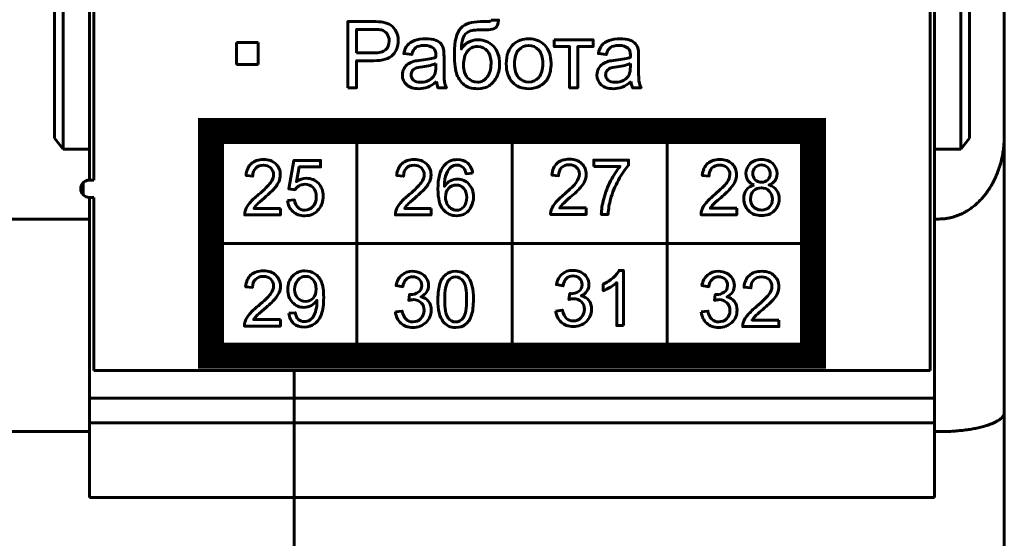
# Model space of a CAD drawing. Header units: millimetres. Extents: x -13 to 39, y -19 to 89.
# Tile 3 of 9: x 16 to 39, y -6 to 6. Entities that reach past the tile are written whole.
import ezdxf

# ---------------------------------------------------------------- set-up
doc = ezdxf.new("R2010")
doc.units = ezdxf.units.MM
doc.linetypes.add('K5LT_BASIC', pattern=[0])

msp = doc.modelspace()

# ---------------------------------------------------------------- linework, layer by layer
at = {"color": 150, "linetype": 'K5LT_BASIC', "lineweight": 60, "true_color": 0x0080ff}
for p, q in [((17.139, 23.645), (17.139, 3.373)), ((38.139, 3.373), (38.139, 23.645)), ((17.339, 3.117), (17.339, 23.338)), ((37.939, 3.117), (37.939, 23.338)), ((17.939, 3.117), (17.939, 20.438)), ((18.039, 2.412), (18.039, 20.438)), ((37.239, -1.962), (37.239, 20.438)), ((37.339, 20.438), (37.339, 3.117)), ((38.939, 3.437), (38.939, 8.557)), ((21.313, 5.064), (21.313, 5.564)), ((21.313, 5.564), (21.813, 5.564)), ((21.813, 5.564), (21.813, 5.064)), ((21.813, 5.064), (21.313, 5.064)), ((24.079, 3.536), (24.079, -1.618)), ((27.639, -1.618), (27.639, 3.536)), ((31.2, 3.536), (31.2, -1.618)), ((38.939, -2.918), (38.939, 3.437)), ((17.139, 3.373), (17.339, 3.117)), ((37.939, 3.117), (38.139, 3.373)), ((17.339, 3.117), (17.939, 3.117)), ((17.939, 2.412), (17.939, 3.117)), ((37.339, 3.117), (37.339, 1.517)), ((37.339, 3.117), (37.939, 3.117)), ((17.793, 2.349), (17.793, 2.076)), ((18.039, 2.412), (17.939, 2.412)), ((17.939, 1.517), (17.939, 2.012)), ((17.939, 2.012), (18.039, 2.012)), ((18.039, -1.962), (18.039, 2.012)), ((17.939, 1.517), (14.739, 1.517)), ((17.939, -3.362), (17.939, 1.517)), ((37.339, 1.517), (37.339, -3.362)), ((37.339, 1.517), (37.439, 1.517)), ((20.731, 0.959), (34.549, 0.959)), ((18.039, -1.962), (37.239, -1.962)), ((22.639, -1.962), (22.639, -14.662)), ((17.939, -2.596), (37.339, -2.596)), ((38.939, -2.918), (38.939, -6.062)), ((17.939, -3.161), (37.339, -3.161)), ((14.739, -3.362), (17.939, -3.362)), ((17.939, -4.872), (17.939, -3.362)), ((37.339, -3.362), (37.339, -4.872)), ((37.339, -3.362), (37.439, -3.362)), ((17.939, -4.872), (37.339, -4.872))]:
    msp.add_line(p, q, dxfattribs=at)
at = {"color": 150, "linetype": 'K5LT_BASIC', "true_color": 0x0080ff, "const_width": 0.6}
msp.add_lwpolyline([(20.731, -1.618), (34.549, -1.618), (34.549, 3.536), (20.731, 3.536)], close=True, dxfattribs=at)
at = {"color": 150, "linetype": 'K5LT_BASIC', "lineweight": 60, "true_color": 0x0080ff}
msp.add_arc((17.939, 2.212), 0.2, 90, 270, dxfattribs=at)
for points, knots in [([(23.869, 4.531), (23.869, 4.531), (23.869, 6.047), (23.869, 6.047), (24.441, 6.047), (24.441, 6.047), (24.541, 6.047), (24.618, 6.042), (24.671, 6.033), (24.746, 6.02), (24.808, 5.997), (24.859, 5.962), (24.909, 5.927), (24.95, 5.878), (24.981, 5.816), (25.011, 5.753), (25.026, 5.685), (25.026, 5.61), (25.026, 5.481), (24.985, 5.372), (24.903, 5.283), (24.821, 5.194), (24.673, 5.15), (24.458, 5.15), (24.458, 5.15), (24.07, 5.15), (24.07, 5.15), (24.07, 4.531), (24.07, 4.531), (23.869, 4.531), (23.869, 4.531)], [0, 0, 0, 0, 0.090909, 0.090909, 0.181818, 0.181818, 0.181818, 0.272727, 0.272727, 0.272727, 0.363636, 0.363636, 0.363636, 0.454545, 0.454545, 0.454545, 0.545455, 0.545455, 0.545455, 0.636364, 0.636364, 0.636364, 0.727273, 0.727273, 0.727273, 0.818182, 0.818182, 0.909091, 0.909091, 1, 1, 1, 1]), ([(27.164, 6.083), (27.164, 6.083), (27.329, 6.081), (27.329, 6.081), (27.322, 6.007), (27.305, 5.956), (27.28, 5.927), (27.255, 5.898), (27.223, 5.879), (27.184, 5.871), (27.144, 5.863), (27.066, 5.859), (26.951, 5.859), (26.798, 5.859), (26.694, 5.844), (26.638, 5.814), (26.582, 5.785), (26.542, 5.737), (26.518, 5.672), (26.494, 5.607), (26.48, 5.523), (26.477, 5.421), (26.524, 5.491), (26.579, 5.543), (26.642, 5.578), (26.704, 5.613), (26.775, 5.63), (26.853, 5.63), (26.997, 5.63), (27.117, 5.581), (27.211, 5.482), (27.305, 5.383), (27.353, 5.249), (27.353, 5.08), (27.353, 4.952), (27.329, 4.847), (27.281, 4.765), (27.234, 4.683), (27.177, 4.62), (27.112, 4.575), (27.047, 4.53), (26.958, 4.508), (26.846, 4.508), (26.715, 4.508), (26.614, 4.538), (26.47, 4.657), (26.414, 4.733), (26.375, 4.826), (26.337, 4.919), (26.317, 5.081), (26.317, 5.311), (26.317, 5.601), (26.367, 5.796), (26.464, 5.896), (26.562, 5.997), (26.713, 6.047), (26.916, 6.047), (27.042, 6.047), (27.114, 6.049), (27.131, 6.053), (27.148, 6.058), (27.159, 6.067), (27.164, 6.083)], [0, 0, 0, 0, 0.047619, 0.047619, 0.047619, 0.095238, 0.095238, 0.095238, 0.142857, 0.142857, 0.142857, 0.190476, 0.190476, 0.190476, 0.238095, 0.238095, 0.238095, 0.285714, 0.285714, 0.285714, 0.333333, 0.333333, 0.333333, 0.380952, 0.380952, 0.380952, 0.428571, 0.428571, 0.428571, 0.47619, 0.47619, 0.47619, 0.52381, 0.52381, 0.52381, 0.571429, 0.571429, 0.571429, 0.619048, 0.619048, 0.619048, 0.666667, 0.666667, 0.666667, 0.714286, 0.714286, 0.761905, 0.761905, 0.761905, 0.809524, 0.809524, 0.809524, 0.857143, 0.857143, 0.857143, 0.904762, 0.904762, 0.904762, 0.952381, 0.952381, 0.952381, 1, 1, 1, 1]), ([(24.07, 5.327), (24.07, 5.327), (24.461, 5.327), (24.461, 5.327), (24.591, 5.327), (24.683, 5.351), (24.737, 5.4), (24.792, 5.448), (24.819, 5.516), (24.819, 5.604), (24.819, 5.667), (24.803, 5.721), (24.771, 5.766), (24.739, 5.811), (24.697, 5.841), (24.644, 5.856), (24.61, 5.865), (24.548, 5.869), (24.457, 5.869), (24.457, 5.869), (24.07, 5.869), (24.07, 5.869), (24.07, 5.327), (24.07, 5.327)], [0, 0, 0, 0, 0.125, 0.125, 0.125, 0.25, 0.25, 0.25, 0.375, 0.375, 0.375, 0.5, 0.5, 0.5, 0.625, 0.625, 0.625, 0.75, 0.75, 0.75, 0.875, 0.875, 1, 1, 1, 1]), ([(25.904, 4.669), (25.835, 4.61), (25.769, 4.569), (25.705, 4.545), (25.641, 4.52), (25.572, 4.508), (25.499, 4.508), (25.378, 4.508), (25.286, 4.537), (25.221, 4.596), (25.156, 4.655), (25.123, 4.73), (25.123, 4.821), (25.123, 4.875), (25.136, 4.924), (25.16, 4.969), (25.185, 5.013), (25.217, 5.048), (25.256, 5.075), (25.296, 5.102), (25.341, 5.122), (25.39, 5.136), (25.427, 5.146), (25.482, 5.155), (25.556, 5.164), (25.707, 5.182), (25.818, 5.203), (25.889, 5.228), (25.889, 5.253), (25.89, 5.269), (25.89, 5.276), (25.89, 5.352), (25.872, 5.405), (25.837, 5.436), (25.789, 5.478), (25.718, 5.499), (25.624, 5.499), (25.536, 5.499), (25.472, 5.483), (25.43, 5.453), (25.388, 5.422), (25.357, 5.368), (25.337, 5.289), (25.337, 5.289), (25.155, 5.315), (25.155, 5.315), (25.172, 5.393), (25.199, 5.456), (25.237, 5.504), (25.275, 5.552), (25.33, 5.588), (25.402, 5.614), (25.474, 5.64), (25.557, 5.653), (25.652, 5.653), (25.746, 5.653), (25.822, 5.642), (25.881, 5.62), (25.94, 5.598), (25.983, 5.57), (26.011, 5.537), (26.038, 5.503), (26.058, 5.461), (26.069, 5.41), (26.075, 5.378), (26.078, 5.321), (26.078, 5.239), (26.078, 5.239), (26.078, 4.992), (26.078, 4.992), (26.078, 4.819), (26.082, 4.71), (26.09, 4.664), (26.097, 4.618), (26.113, 4.574), (26.135, 4.531), (26.135, 4.531), (25.94, 4.531), (25.94, 4.531), (25.922, 4.571), (25.91, 4.616), (25.904, 4.669)], [0, 0, 0, 0, 0.037037, 0.037037, 0.037037, 0.074074, 0.074074, 0.074074, 0.111111, 0.111111, 0.111111, 0.148148, 0.148148, 0.148148, 0.185185, 0.185185, 0.185185, 0.222222, 0.222222, 0.222222, 0.259259, 0.259259, 0.259259, 0.296296, 0.296296, 0.296296, 0.333333, 0.333333, 0.333333, 0.37037, 0.37037, 0.37037, 0.407407, 0.407407, 0.407407, 0.444444, 0.444444, 0.444444, 0.481481, 0.481481, 0.481481, 0.518519, 0.518519, 0.518519, 0.555556, 0.555556, 0.555556, 0.592593, 0.592593, 0.592593, 0.62963, 0.62963, 0.62963, 0.666667, 0.666667, 0.666667, 0.703704, 0.703704, 0.703704, 0.740741, 0.740741, 0.740741, 0.777778, 0.777778, 0.777778, 0.814815, 0.814815, 0.814815, 0.851852, 0.851852, 0.851852, 0.888889, 0.888889, 0.888889, 0.925926, 0.925926, 0.925926, 0.962963, 0.962963, 0.962963, 1, 1, 1, 1]), ([(27.507, 5.081), (27.507, 5.284), (27.563, 5.434), (27.676, 5.532), (27.771, 5.613), (27.886, 5.653), (28.022, 5.653), (28.172, 5.653), (28.296, 5.604), (28.392, 5.505), (28.487, 5.407), (28.535, 5.27), (28.535, 5.096), (28.535, 4.955), (28.514, 4.844), (28.472, 4.764), (28.43, 4.683), (28.368, 4.62), (28.287, 4.575), (28.206, 4.53), (28.117, 4.508), (28.022, 4.508), (27.868, 4.508), (27.744, 4.557), (27.554, 4.754), (27.507, 4.896), (27.507, 5.081)], [0, 0, 0, 0, 0.111111, 0.111111, 0.111111, 0.222222, 0.222222, 0.222222, 0.333333, 0.333333, 0.333333, 0.444444, 0.444444, 0.444444, 0.555556, 0.555556, 0.555556, 0.666667, 0.666667, 0.666667, 0.777778, 0.777778, 0.777778, 0.888889, 0.888889, 1, 1, 1, 1]), ([(30.371, 4.669), (30.301, 4.61), (30.235, 4.569), (30.171, 4.545), (30.107, 4.52), (30.039, 4.508), (29.965, 4.508), (29.845, 4.508), (29.752, 4.537), (29.687, 4.596), (29.622, 4.655), (29.589, 4.73), (29.589, 4.821), (29.589, 4.875), (29.602, 4.924), (29.626, 4.969), (29.651, 5.013), (29.683, 5.048), (29.722, 5.075), (29.762, 5.102), (29.807, 5.122), (29.857, 5.136), (29.893, 5.146), (29.949, 5.155), (30.022, 5.164), (30.173, 5.182), (30.284, 5.203), (30.355, 5.228), (30.355, 5.253), (30.356, 5.269), (30.356, 5.276), (30.356, 5.352), (30.338, 5.405), (30.303, 5.436), (30.255, 5.478), (30.184, 5.499), (30.09, 5.499), (30.003, 5.499), (29.938, 5.483), (29.896, 5.453), (29.854, 5.422), (29.823, 5.368), (29.803, 5.289), (29.803, 5.289), (29.621, 5.315), (29.621, 5.315), (29.638, 5.393), (29.665, 5.456), (29.703, 5.504), (29.741, 5.552), (29.796, 5.588), (29.868, 5.614), (29.94, 5.64), (30.023, 5.653), (30.118, 5.653), (30.212, 5.653), (30.288, 5.642), (30.347, 5.62), (30.406, 5.598), (30.449, 5.57), (30.477, 5.537), (30.504, 5.503), (30.524, 5.461), (30.535, 5.41), (30.541, 5.378), (30.544, 5.321), (30.544, 5.239), (30.544, 5.239), (30.544, 4.992), (30.544, 4.992), (30.544, 4.819), (30.548, 4.71), (30.556, 4.664), (30.563, 4.618), (30.579, 4.574), (30.601, 4.531), (30.601, 4.531), (30.406, 4.531), (30.406, 4.531), (30.388, 4.571), (30.376, 4.616), (30.371, 4.669)], [0, 0, 0, 0, 0.037037, 0.037037, 0.037037, 0.074074, 0.074074, 0.074074, 0.111111, 0.111111, 0.111111, 0.148148, 0.148148, 0.148148, 0.185185, 0.185185, 0.185185, 0.222222, 0.222222, 0.222222, 0.259259, 0.259259, 0.259259, 0.296296, 0.296296, 0.296296, 0.333333, 0.333333, 0.333333, 0.37037, 0.37037, 0.37037, 0.407407, 0.407407, 0.407407, 0.444444, 0.444444, 0.444444, 0.481481, 0.481481, 0.481481, 0.518519, 0.518519, 0.518519, 0.555556, 0.555556, 0.555556, 0.592593, 0.592593, 0.592593, 0.62963, 0.62963, 0.62963, 0.666667, 0.666667, 0.666667, 0.703704, 0.703704, 0.703704, 0.740741, 0.740741, 0.740741, 0.777778, 0.777778, 0.777778, 0.814815, 0.814815, 0.814815, 0.851852, 0.851852, 0.851852, 0.888889, 0.888889, 0.888889, 0.925926, 0.925926, 0.925926, 0.962963, 0.962963, 0.962963, 1, 1, 1, 1]), ([(27.158, 5.086), (27.158, 5.2), (27.131, 5.293), (27.023, 5.439), (26.946, 5.475), (26.848, 5.475), (26.745, 5.475), (26.666, 5.437), (26.611, 5.36), (26.555, 5.283), (26.527, 5.18), (26.527, 5.051), (26.527, 4.924), (26.558, 4.827), (26.619, 4.76), (26.681, 4.692), (26.757, 4.658), (26.847, 4.658), (26.939, 4.658), (27.014, 4.698), (27.072, 4.776), (27.129, 4.854), (27.158, 4.957), (27.158, 5.086)], [0, 0, 0, 0, 0.125, 0.125, 0.25, 0.25, 0.25, 0.375, 0.375, 0.375, 0.5, 0.5, 0.5, 0.625, 0.625, 0.625, 0.75, 0.75, 0.75, 0.875, 0.875, 0.875, 1, 1, 1, 1]), ([(27.697, 5.08), (27.697, 4.94), (27.728, 4.835), (27.789, 4.765), (27.851, 4.695), (27.928, 4.661), (28.022, 4.661), (28.114, 4.661), (28.191, 4.695), (28.253, 4.766), (28.314, 4.836), (28.345, 4.943), (28.345, 5.086), (28.345, 5.222), (28.314, 5.325), (28.252, 5.394), (28.19, 5.464), (28.113, 5.499), (28.022, 5.499), (27.928, 5.499), (27.851, 5.464), (27.789, 5.395), (27.728, 5.325), (27.697, 5.22), (27.697, 5.08)], [0, 0, 0, 0, 0.125, 0.125, 0.125, 0.25, 0.25, 0.25, 0.375, 0.375, 0.375, 0.5, 0.5, 0.5, 0.625, 0.625, 0.625, 0.75, 0.75, 0.75, 0.875, 0.875, 0.875, 1, 1, 1, 1]), ([(28.61, 5.63), (28.61, 5.63), (29.499, 5.63), (29.499, 5.63), (29.499, 5.475), (29.499, 5.475), (29.147, 5.475), (29.147, 5.475), (29.147, 4.531), (29.147, 4.531), (28.961, 4.531), (28.961, 4.531), (28.961, 5.475), (28.961, 5.475), (28.61, 5.475), (28.61, 5.475), (28.61, 5.63), (28.61, 5.63)], [0, 0, 0, 0, 0.125, 0.125, 0.25, 0.25, 0.375, 0.375, 0.5, 0.5, 0.625, 0.625, 0.75, 0.75, 0.875, 0.875, 1, 1, 1, 1]), ([(25.89, 5.082), (25.822, 5.054), (25.72, 5.031), (25.585, 5.012), (25.508, 5.001), (25.454, 4.989), (25.422, 4.975), (25.39, 4.961), (25.366, 4.941), (25.348, 4.915), (25.331, 4.888), (25.322, 4.859), (25.322, 4.827), (25.322, 4.778), (25.341, 4.736), (25.379, 4.704), (25.417, 4.671), (25.472, 4.654), (25.544, 4.654), (25.615, 4.654), (25.679, 4.67), (25.735, 4.701), (25.791, 4.732), (25.832, 4.775), (25.859, 4.829), (25.879, 4.871), (25.889, 4.933), (25.889, 5.014), (25.889, 5.014), (25.89, 5.082), (25.89, 5.082)], [0, 0, 0, 0, 0.1, 0.1, 0.1, 0.2, 0.2, 0.2, 0.3, 0.3, 0.3, 0.4, 0.4, 0.4, 0.5, 0.5, 0.5, 0.6, 0.6, 0.6, 0.7, 0.7, 0.7, 0.8, 0.8, 0.8, 0.9, 0.9, 0.9, 1, 1, 1, 1]), ([(30.356, 5.082), (30.288, 5.054), (30.186, 5.031), (30.051, 5.012), (29.974, 5.001), (29.92, 4.989), (29.888, 4.975), (29.856, 4.961), (29.832, 4.941), (29.815, 4.915), (29.797, 4.888), (29.788, 4.859), (29.788, 4.827), (29.788, 4.778), (29.807, 4.736), (29.845, 4.704), (29.883, 4.671), (29.938, 4.654), (30.01, 4.654), (30.082, 4.654), (30.145, 4.67), (30.202, 4.701), (30.257, 4.732), (30.299, 4.775), (30.325, 4.829), (30.345, 4.871), (30.355, 4.933), (30.355, 5.014), (30.355, 5.014), (30.356, 5.082), (30.356, 5.082)], [0, 0, 0, 0, 0.1, 0.1, 0.1, 0.2, 0.2, 0.2, 0.3, 0.3, 0.3, 0.4, 0.4, 0.4, 0.5, 0.5, 0.5, 0.6, 0.6, 0.6, 0.7, 0.7, 0.7, 0.8, 0.8, 0.8, 0.9, 0.9, 0.9, 1, 1, 1, 1]), ([(22.323, 1.761), (22.323, 1.761), (22.323, 1.613), (22.323, 1.613), (21.505, 1.613), (21.505, 1.613), (21.503, 1.65), (21.509, 1.686), (21.522, 1.721), (21.543, 1.778), (21.577, 1.834), (21.623, 1.889), (21.67, 1.944), (21.736, 2.007), (21.822, 2.079), (21.956, 2.192), (22.047, 2.281), (22.094, 2.347), (22.142, 2.413), (22.166, 2.475), (22.166, 2.534), (22.166, 2.595), (22.144, 2.647), (22.101, 2.689), (22.058, 2.731), (22.002, 2.753), (21.932, 2.753), (21.859, 2.753), (21.8, 2.73), (21.756, 2.686), (21.712, 2.641), (21.69, 2.579), (21.689, 2.5), (21.689, 2.5), (21.534, 2.516), (21.534, 2.516), (21.545, 2.635), (21.585, 2.726), (21.654, 2.788), (21.724, 2.85), (21.818, 2.881), (21.936, 2.881), (22.054, 2.881), (22.148, 2.848), (22.217, 2.781), (22.287, 2.713), (22.321, 2.63), (22.321, 2.53), (22.321, 2.48), (22.311, 2.43), (22.291, 2.381), (22.271, 2.332), (22.237, 2.281), (22.19, 2.227), (22.143, 2.173), (22.065, 2.099), (21.956, 2.004), (21.865, 1.926), (21.806, 1.873), (21.78, 1.845), (21.754, 1.817), (21.733, 1.79), (21.716, 1.761), (21.716, 1.761), (22.323, 1.761), (22.323, 1.761)], [0, 0, 0, 0, 0.045455, 0.045455, 0.090909, 0.090909, 0.090909, 0.136364, 0.136364, 0.136364, 0.181818, 0.181818, 0.181818, 0.227273, 0.227273, 0.227273, 0.272727, 0.272727, 0.272727, 0.318182, 0.318182, 0.318182, 0.363636, 0.363636, 0.363636, 0.409091, 0.409091, 0.409091, 0.454545, 0.454545, 0.454545, 0.5, 0.5, 0.5, 0.545455, 0.545455, 0.545455, 0.590909, 0.590909, 0.590909, 0.636364, 0.636364, 0.636364, 0.681818, 0.681818, 0.681818, 0.727273, 0.727273, 0.727273, 0.772727, 0.772727, 0.772727, 0.818182, 0.818182, 0.818182, 0.863636, 0.863636, 0.863636, 0.909091, 0.909091, 0.909091, 0.954545, 0.954545, 0.954545, 1, 1, 1, 1]), ([(22.487, 1.945), (22.487, 1.945), (22.646, 1.957), (22.646, 1.957), (22.658, 1.878), (22.685, 1.819), (22.728, 1.779), (22.77, 1.739), (22.823, 1.719), (22.884, 1.719), (22.958, 1.719), (23.02, 1.747), (23.07, 1.803), (23.12, 1.86), (23.145, 1.934), (23.145, 2.027), (23.145, 2.116), (23.121, 2.186), (23.073, 2.237), (23.025, 2.288), (22.962, 2.313), (22.882, 2.313), (22.833, 2.313), (22.789, 2.302), (22.75, 2.279), (22.711, 2.256), (22.681, 2.226), (22.658, 2.19), (22.658, 2.19), (22.515, 2.211), (22.515, 2.211), (22.634, 2.86), (22.634, 2.86), (23.247, 2.86), (23.247, 2.86), (23.247, 2.712), (23.247, 2.712), (22.755, 2.712), (22.755, 2.712), (22.689, 2.371), (22.689, 2.371), (22.763, 2.425), (22.841, 2.451), (22.922, 2.451), (23.03, 2.451), (23.121, 2.413), (23.195, 2.336), (23.268, 2.26), (23.306, 2.162), (23.306, 2.042), (23.306, 1.927), (23.273, 1.829), (23.208, 1.745), (23.129, 1.643), (23.021, 1.592), (22.884, 1.592), (22.772, 1.592), (22.68, 1.624), (22.609, 1.689), (22.538, 1.753), (22.497, 1.838), (22.487, 1.945)], [0, 0, 0, 0, 0.045455, 0.045455, 0.045455, 0.090909, 0.090909, 0.090909, 0.136364, 0.136364, 0.136364, 0.181818, 0.181818, 0.181818, 0.227273, 0.227273, 0.227273, 0.272727, 0.272727, 0.272727, 0.318182, 0.318182, 0.318182, 0.363636, 0.363636, 0.363636, 0.409091, 0.409091, 0.409091, 0.454545, 0.454545, 0.5, 0.5, 0.545455, 0.545455, 0.590909, 0.590909, 0.636364, 0.636364, 0.681818, 0.681818, 0.681818, 0.727273, 0.727273, 0.727273, 0.772727, 0.772727, 0.772727, 0.818182, 0.818182, 0.818182, 0.863636, 0.863636, 0.863636, 0.909091, 0.909091, 0.909091, 0.954545, 0.954545, 0.954545, 1, 1, 1, 1]), ([(25.781, 1.761), (25.781, 1.761), (25.781, 1.613), (25.781, 1.613), (24.963, 1.613), (24.963, 1.613), (24.962, 1.65), (24.968, 1.686), (24.981, 1.721), (25.002, 1.778), (25.035, 1.834), (25.082, 1.889), (25.128, 1.944), (25.194, 2.007), (25.28, 2.079), (25.414, 2.192), (25.505, 2.281), (25.553, 2.347), (25.6, 2.413), (25.624, 2.475), (25.624, 2.534), (25.624, 2.595), (25.603, 2.647), (25.56, 2.689), (25.516, 2.731), (25.46, 2.753), (25.391, 2.753), (25.317, 2.753), (25.259, 2.73), (25.215, 2.686), (25.17, 2.641), (25.148, 2.579), (25.148, 2.5), (25.148, 2.5), (24.992, 2.516), (24.992, 2.516), (25.003, 2.635), (25.043, 2.726), (25.113, 2.788), (25.183, 2.85), (25.276, 2.881), (25.394, 2.881), (25.513, 2.881), (25.607, 2.848), (25.676, 2.781), (25.745, 2.713), (25.78, 2.63), (25.78, 2.53), (25.78, 2.48), (25.77, 2.43), (25.749, 2.381), (25.729, 2.332), (25.695, 2.281), (25.648, 2.227), (25.601, 2.173), (25.523, 2.099), (25.415, 2.004), (25.323, 1.926), (25.265, 1.873), (25.239, 1.845), (25.213, 1.817), (25.192, 1.79), (25.174, 1.761), (25.174, 1.761), (25.781, 1.761), (25.781, 1.761)], [0, 0, 0, 0, 0.045455, 0.045455, 0.090909, 0.090909, 0.090909, 0.136364, 0.136364, 0.136364, 0.181818, 0.181818, 0.181818, 0.227273, 0.227273, 0.227273, 0.272727, 0.272727, 0.272727, 0.318182, 0.318182, 0.318182, 0.363636, 0.363636, 0.363636, 0.409091, 0.409091, 0.409091, 0.454545, 0.454545, 0.454545, 0.5, 0.5, 0.5, 0.545455, 0.545455, 0.545455, 0.590909, 0.590909, 0.590909, 0.636364, 0.636364, 0.636364, 0.681818, 0.681818, 0.681818, 0.727273, 0.727273, 0.727273, 0.772727, 0.772727, 0.772727, 0.818182, 0.818182, 0.818182, 0.863636, 0.863636, 0.863636, 0.909091, 0.909091, 0.909091, 0.954545, 0.954545, 0.954545, 1, 1, 1, 1]), ([(26.735, 2.567), (26.735, 2.567), (26.585, 2.555), (26.585, 2.555), (26.571, 2.616), (26.552, 2.66), (26.527, 2.688), (26.486, 2.732), (26.435, 2.754), (26.374, 2.754), (26.326, 2.754), (26.282, 2.741), (26.245, 2.713), (26.197, 2.677), (26.16, 2.626), (26.132, 2.557), (26.105, 2.489), (26.09, 2.392), (26.089, 2.265), (26.126, 2.322), (26.17, 2.365), (26.223, 2.392), (26.276, 2.42), (26.332, 2.433), (26.39, 2.433), (26.491, 2.433), (26.577, 2.395), (26.649, 2.319), (26.72, 2.243), (26.756, 2.145), (26.756, 2.024), (26.756, 1.944), (26.739, 1.871), (26.705, 1.803), (26.672, 1.735), (26.626, 1.683), (26.567, 1.646), (26.509, 1.61), (26.442, 1.592), (26.368, 1.592), (26.242, 1.592), (26.139, 1.64), (26.058, 1.735), (25.979, 1.83), (25.939, 1.986), (25.939, 2.204), (25.939, 2.448), (25.983, 2.626), (26.072, 2.737), (26.149, 2.833), (26.252, 2.881), (26.383, 2.881), (26.481, 2.881), (26.561, 2.853), (26.623, 2.798), (26.685, 2.742), (26.722, 2.666), (26.735, 2.567)], [0, 0, 0, 0, 0.052632, 0.052632, 0.052632, 0.105263, 0.105263, 0.105263, 0.157895, 0.157895, 0.157895, 0.210526, 0.210526, 0.210526, 0.263158, 0.263158, 0.263158, 0.315789, 0.315789, 0.315789, 0.368421, 0.368421, 0.368421, 0.421053, 0.421053, 0.421053, 0.473684, 0.473684, 0.473684, 0.526316, 0.526316, 0.526316, 0.578947, 0.578947, 0.578947, 0.631579, 0.631579, 0.631579, 0.684211, 0.684211, 0.684211, 0.736842, 0.736842, 0.736842, 0.789474, 0.789474, 0.789474, 0.842105, 0.842105, 0.842105, 0.894737, 0.894737, 0.894737, 0.947368, 0.947368, 0.947368, 1, 1, 1, 1]), ([(29.343, 1.772), (29.343, 1.772), (29.343, 1.624), (29.343, 1.624), (28.524, 1.624), (28.524, 1.624), (28.523, 1.661), (28.529, 1.697), (28.542, 1.732), (28.563, 1.788), (28.597, 1.845), (28.643, 1.9), (28.69, 1.954), (28.756, 2.018), (28.842, 2.09), (28.976, 2.203), (29.067, 2.292), (29.114, 2.358), (29.162, 2.423), (29.186, 2.486), (29.186, 2.545), (29.186, 2.606), (29.164, 2.658), (29.121, 2.7), (29.078, 2.742), (29.021, 2.763), (28.952, 2.763), (28.879, 2.763), (28.82, 2.741), (28.776, 2.696), (28.732, 2.652), (28.71, 2.59), (28.709, 2.511), (28.709, 2.511), (28.554, 2.527), (28.554, 2.527), (28.564, 2.646), (28.605, 2.736), (28.674, 2.799), (28.744, 2.861), (28.838, 2.892), (28.955, 2.892), (29.074, 2.892), (29.168, 2.858), (29.237, 2.791), (29.307, 2.724), (29.341, 2.64), (29.341, 2.541), (29.341, 2.49), (29.331, 2.441), (29.311, 2.392), (29.29, 2.343), (29.257, 2.291), (29.21, 2.237), (29.163, 2.183), (29.085, 2.109), (28.976, 2.015), (28.885, 1.937), (28.826, 1.884), (28.8, 1.856), (28.774, 1.828), (28.753, 1.8), (28.736, 1.772), (28.736, 1.772), (29.343, 1.772), (29.343, 1.772)], [0, 0, 0, 0, 0.045455, 0.045455, 0.090909, 0.090909, 0.090909, 0.136364, 0.136364, 0.136364, 0.181818, 0.181818, 0.181818, 0.227273, 0.227273, 0.227273, 0.272727, 0.272727, 0.272727, 0.318182, 0.318182, 0.318182, 0.363636, 0.363636, 0.363636, 0.409091, 0.409091, 0.409091, 0.454545, 0.454545, 0.454545, 0.5, 0.5, 0.5, 0.545455, 0.545455, 0.545455, 0.590909, 0.590909, 0.590909, 0.636364, 0.636364, 0.636364, 0.681818, 0.681818, 0.681818, 0.727273, 0.727273, 0.727273, 0.772727, 0.772727, 0.772727, 0.818182, 0.818182, 0.818182, 0.863636, 0.863636, 0.863636, 0.909091, 0.909091, 0.909091, 0.954545, 0.954545, 0.954545, 1, 1, 1, 1]), ([(29.516, 2.723), (29.516, 2.723), (29.516, 2.871), (29.516, 2.871), (30.315, 2.871), (30.315, 2.871), (30.315, 2.751), (30.315, 2.751), (30.237, 2.665), (30.158, 2.552), (30.081, 2.41), (30.004, 2.268), (29.944, 2.121), (29.902, 1.971), (29.872, 1.866), (29.852, 1.75), (29.844, 1.624), (29.844, 1.624), (29.688, 1.624), (29.688, 1.624), (29.69, 1.723), (29.709, 1.843), (29.746, 1.984), (29.782, 2.125), (29.834, 2.261), (29.903, 2.392), (29.971, 2.523), (30.043, 2.633), (30.12, 2.723), (30.12, 2.723), (29.516, 2.723), (29.516, 2.723)], [0, 0, 0, 0, 0.090909, 0.090909, 0.181818, 0.181818, 0.272727, 0.272727, 0.272727, 0.363636, 0.363636, 0.363636, 0.454545, 0.454545, 0.454545, 0.545455, 0.545455, 0.545455, 0.636364, 0.636364, 0.636364, 0.727273, 0.727273, 0.727273, 0.818182, 0.818182, 0.818182, 0.909091, 0.909091, 0.909091, 1, 1, 1, 1]), ([(32.796, 1.764), (32.796, 1.764), (32.796, 1.616), (32.796, 1.616), (31.978, 1.616), (31.978, 1.616), (31.977, 1.653), (31.983, 1.689), (31.996, 1.724), (32.017, 1.78), (32.05, 1.837), (32.097, 1.892), (32.143, 1.946), (32.209, 2.01), (32.295, 2.082), (32.429, 2.195), (32.52, 2.284), (32.567, 2.35), (32.615, 2.415), (32.639, 2.478), (32.639, 2.537), (32.639, 2.598), (32.617, 2.65), (32.574, 2.692), (32.531, 2.734), (32.475, 2.755), (32.405, 2.755), (32.332, 2.755), (32.273, 2.733), (32.229, 2.688), (32.185, 2.644), (32.163, 2.582), (32.163, 2.503), (32.163, 2.503), (32.007, 2.519), (32.007, 2.519), (32.018, 2.638), (32.058, 2.728), (32.128, 2.791), (32.198, 2.853), (32.291, 2.884), (32.409, 2.884), (32.527, 2.884), (32.621, 2.85), (32.69, 2.783), (32.76, 2.716), (32.794, 2.632), (32.794, 2.533), (32.794, 2.482), (32.784, 2.433), (32.764, 2.384), (32.744, 2.335), (32.71, 2.283), (32.663, 2.229), (32.616, 2.175), (32.538, 2.101), (32.429, 2.007), (32.338, 1.929), (32.279, 1.876), (32.253, 1.848), (32.227, 1.82), (32.206, 1.792), (32.189, 1.764), (32.189, 1.764), (32.796, 1.764), (32.796, 1.764)], [0, 0, 0, 0, 0.045455, 0.045455, 0.090909, 0.090909, 0.090909, 0.136364, 0.136364, 0.136364, 0.181818, 0.181818, 0.181818, 0.227273, 0.227273, 0.227273, 0.272727, 0.272727, 0.272727, 0.318182, 0.318182, 0.318182, 0.363636, 0.363636, 0.363636, 0.409091, 0.409091, 0.409091, 0.454545, 0.454545, 0.454545, 0.5, 0.5, 0.5, 0.545455, 0.545455, 0.545455, 0.590909, 0.590909, 0.590909, 0.636364, 0.636364, 0.636364, 0.681818, 0.681818, 0.681818, 0.727273, 0.727273, 0.727273, 0.772727, 0.772727, 0.772727, 0.818182, 0.818182, 0.818182, 0.863636, 0.863636, 0.863636, 0.909091, 0.909091, 0.909091, 0.954545, 0.954545, 0.954545, 1, 1, 1, 1]), ([(33.194, 2.3), (33.131, 2.324), (33.085, 2.358), (33.054, 2.401), (33.024, 2.445), (33.009, 2.497), (33.009, 2.558), (33.009, 2.65), (33.041, 2.727), (33.106, 2.79), (33.17, 2.853), (33.256, 2.884), (33.363, 2.884), (33.471, 2.884), (33.558, 2.852), (33.689, 2.724), (33.722, 2.646), (33.722, 2.554), (33.722, 2.495), (33.707, 2.444), (33.677, 2.401), (33.647, 2.357), (33.602, 2.324), (33.54, 2.3), (33.616, 2.275), (33.673, 2.235), (33.713, 2.178), (33.752, 2.122), (33.772, 2.055), (33.772, 1.977), (33.772, 1.869), (33.735, 1.778), (33.66, 1.705), (33.585, 1.631), (33.487, 1.595), (33.244, 1.595), (33.145, 1.631), (33.071, 1.705), (32.996, 1.779), (32.959, 1.871), (32.959, 1.981), (32.959, 2.063), (32.979, 2.132), (33.02, 2.187), (33.061, 2.243), (33.119, 2.28), (33.194, 2.3)], [0, 0, 0, 0, 0.0625, 0.0625, 0.0625, 0.125, 0.125, 0.125, 0.1875, 0.1875, 0.1875, 0.25, 0.25, 0.25, 0.3125, 0.3125, 0.375, 0.375, 0.375, 0.4375, 0.4375, 0.4375, 0.5, 0.5, 0.5, 0.5625, 0.5625, 0.5625, 0.625, 0.625, 0.625, 0.6875, 0.6875, 0.6875, 0.75, 0.75, 0.8125, 0.8125, 0.8125, 0.875, 0.875, 0.875, 0.9375, 0.9375, 0.9375, 1, 1, 1, 1]), ([(33.164, 2.564), (33.164, 2.504), (33.183, 2.455), (33.22, 2.417), (33.257, 2.379), (33.306, 2.36), (33.367, 2.36), (33.426, 2.36), (33.474, 2.379), (33.548, 2.454), (33.566, 2.5), (33.566, 2.555), (33.566, 2.612), (33.547, 2.66), (33.509, 2.699), (33.471, 2.738), (33.423, 2.757), (33.365, 2.757), (33.307, 2.757), (33.259, 2.738), (33.221, 2.7), (33.183, 2.662), (33.164, 2.617), (33.164, 2.564)], [0, 0, 0, 0, 0.125, 0.125, 0.125, 0.25, 0.25, 0.25, 0.375, 0.375, 0.5, 0.5, 0.5, 0.625, 0.625, 0.625, 0.75, 0.75, 0.75, 0.875, 0.875, 0.875, 1, 1, 1, 1]), ([(26.113, 2.022), (26.113, 1.969), (26.124, 1.918), (26.169, 1.82), (26.2, 1.783), (26.239, 1.757), (26.279, 1.732), (26.321, 1.719), (26.366, 1.719), (26.43, 1.719), (26.486, 1.745), (26.531, 1.798), (26.577, 1.851), (26.6, 1.923), (26.6, 2.014), (26.6, 2.101), (26.577, 2.17), (26.532, 2.22), (26.487, 2.27), (26.429, 2.296), (26.359, 2.296), (26.291, 2.296), (26.233, 2.27), (26.185, 2.22), (26.137, 2.17), (26.113, 2.104), (26.113, 2.022)], [0, 0, 0, 0, 0.111111, 0.111111, 0.222222, 0.222222, 0.222222, 0.333333, 0.333333, 0.333333, 0.444444, 0.444444, 0.444444, 0.555556, 0.555556, 0.555556, 0.666667, 0.666667, 0.666667, 0.777778, 0.777778, 0.777778, 0.888889, 0.888889, 0.888889, 1, 1, 1, 1]), ([(33.114, 1.98), (33.114, 1.936), (33.124, 1.893), (33.144, 1.852), (33.164, 1.81), (33.195, 1.778), (33.236, 1.756), (33.276, 1.733), (33.32, 1.722), (33.366, 1.722), (33.44, 1.722), (33.499, 1.745), (33.546, 1.793), (33.593, 1.841), (33.617, 1.901), (33.617, 1.975), (33.617, 2.049), (33.592, 2.111), (33.544, 2.16), (33.496, 2.209), (33.435, 2.233), (33.362, 2.233), (33.29, 2.233), (33.231, 2.209), (33.184, 2.161), (33.137, 2.113), (33.114, 2.052), (33.114, 1.98)], [0, 0, 0, 0, 0.111111, 0.111111, 0.111111, 0.222222, 0.222222, 0.222222, 0.333333, 0.333333, 0.333333, 0.444444, 0.444444, 0.444444, 0.555556, 0.555556, 0.555556, 0.666667, 0.666667, 0.666667, 0.777778, 0.777778, 0.777778, 0.888889, 0.888889, 0.888889, 1, 1, 1, 1]), ([(22.325, -0.792), (22.325, -0.792), (22.325, -0.94), (22.325, -0.94), (21.495, -0.94), (21.495, -0.94), (21.493, -0.903), (21.5, -0.867), (21.513, -0.832), (21.534, -0.775), (21.568, -0.719), (21.615, -0.664), (21.662, -0.609), (21.729, -0.546), (21.817, -0.474), (21.953, -0.361), (22.045, -0.272), (22.093, -0.206), (22.142, -0.14), (22.166, -0.078), (22.166, -0.019), (22.166, 0.042), (22.144, 0.094), (22.1, 0.136), (22.056, 0.178), (21.999, 0.2), (21.929, 0.2), (21.854, 0.2), (21.795, 0.177), (21.75, 0.133), (21.705, 0.088), (21.683, 0.026), (21.682, -0.053), (21.682, -0.053), (21.524, -0.037), (21.524, -0.037), (21.535, 0.082), (21.576, 0.173), (21.647, 0.235), (21.718, 0.297), (21.813, 0.328), (21.932, 0.328), (22.053, 0.328), (22.148, 0.295), (22.218, 0.228), (22.288, 0.16), (22.324, 0.077), (22.324, -0.023), (22.324, -0.073), (22.313, -0.123), (22.293, -0.172), (22.272, -0.221), (22.238, -0.272), (22.19, -0.326), (22.142, -0.38), (22.063, -0.454), (21.953, -0.549), (21.86, -0.627), (21.801, -0.68), (21.774, -0.708), (21.748, -0.736), (21.727, -0.763), (21.709, -0.792), (21.709, -0.792), (22.325, -0.792), (22.325, -0.792)], [0, 0, 0, 0, 0.045455, 0.045455, 0.090909, 0.090909, 0.090909, 0.136364, 0.136364, 0.136364, 0.181818, 0.181818, 0.181818, 0.227273, 0.227273, 0.227273, 0.272727, 0.272727, 0.272727, 0.318182, 0.318182, 0.318182, 0.363636, 0.363636, 0.363636, 0.409091, 0.409091, 0.409091, 0.454545, 0.454545, 0.454545, 0.5, 0.5, 0.5, 0.545455, 0.545455, 0.545455, 0.590909, 0.590909, 0.590909, 0.636364, 0.636364, 0.636364, 0.681818, 0.681818, 0.681818, 0.727273, 0.727273, 0.727273, 0.772727, 0.772727, 0.772727, 0.818182, 0.818182, 0.818182, 0.863636, 0.863636, 0.863636, 0.909091, 0.909091, 0.909091, 0.954545, 0.954545, 0.954545, 1, 1, 1, 1]), ([(22.515, -0.647), (22.515, -0.647), (22.662, -0.635), (22.662, -0.635), (22.675, -0.705), (22.699, -0.755), (22.734, -0.787), (22.769, -0.818), (22.814, -0.834), (22.87, -0.834), (22.917, -0.834), (22.959, -0.823), (22.995, -0.801), (23.031, -0.779), (23.06, -0.75), (23.082, -0.713), (23.105, -0.677), (23.124, -0.628), (23.139, -0.566), (23.155, -0.504), (23.162, -0.44), (23.162, -0.376), (23.162, -0.369), (23.162, -0.359), (23.162, -0.345), (23.131, -0.394), (23.089, -0.434), (23.036, -0.465), (22.983, -0.496), (22.925, -0.511), (22.863, -0.511), (22.759, -0.511), (22.671, -0.473), (22.6, -0.397), (22.528, -0.322), (22.492, -0.222), (22.492, -0.098), (22.492, 0.03), (22.529, 0.133), (22.605, 0.211), (22.679, 0.289), (22.773, 0.328), (22.886, 0.328), (22.967, 0.328), (23.042, 0.306), (23.11, 0.262), (23.177, 0.218), (23.228, 0.155), (23.263, 0.073), (23.298, -0.009), (23.316, -0.127), (23.316, -0.282), (23.316, -0.444), (23.299, -0.572), (23.264, -0.668), (23.229, -0.763), (23.177, -0.836), (23.108, -0.886), (23.04, -0.936), (22.959, -0.961), (22.867, -0.961), (22.769, -0.961), (22.689, -0.934), (22.627, -0.879), (22.565, -0.824), (22.527, -0.746), (22.515, -0.647)], [0, 0, 0, 0, 0.045455, 0.045455, 0.045455, 0.090909, 0.090909, 0.090909, 0.136364, 0.136364, 0.136364, 0.181818, 0.181818, 0.181818, 0.227273, 0.227273, 0.227273, 0.272727, 0.272727, 0.272727, 0.318182, 0.318182, 0.318182, 0.363636, 0.363636, 0.363636, 0.409091, 0.409091, 0.409091, 0.454545, 0.454545, 0.454545, 0.5, 0.5, 0.5, 0.545455, 0.545455, 0.545455, 0.590909, 0.590909, 0.590909, 0.636364, 0.636364, 0.636364, 0.681818, 0.681818, 0.681818, 0.727273, 0.727273, 0.727273, 0.772727, 0.772727, 0.772727, 0.818182, 0.818182, 0.818182, 0.863636, 0.863636, 0.863636, 0.909091, 0.909091, 0.909091, 0.954545, 0.954545, 0.954545, 1, 1, 1, 1]), ([(24.963, -0.615), (24.963, -0.615), (25.117, -0.594), (25.117, -0.594), (25.135, -0.682), (25.165, -0.746), (25.25, -0.823), (25.301, -0.843), (25.363, -0.843), (25.436, -0.843), (25.498, -0.818), (25.547, -0.767), (25.597, -0.716), (25.622, -0.654), (25.622, -0.579), (25.622, -0.508), (25.599, -0.449), (25.552, -0.403), (25.506, -0.357), (25.448, -0.333), (25.376, -0.333), (25.347, -0.333), (25.311, -0.339), (25.267, -0.351), (25.267, -0.351), (25.284, -0.215), (25.284, -0.215), (25.295, -0.216), (25.303, -0.217), (25.309, -0.217), (25.375, -0.217), (25.434, -0.199), (25.487, -0.165), (25.54, -0.131), (25.566, -0.078), (25.566, -0.006), (25.566, 0.051), (25.547, 0.098), (25.508, 0.135), (25.47, 0.172), (25.421, 0.191), (25.36, 0.191), (25.3, 0.191), (25.25, 0.172), (25.21, 0.133), (25.17, 0.095), (25.144, 0.038), (25.133, -0.039), (25.133, -0.039), (24.979, -0.01), (24.979, -0.01), (24.998, 0.094), (25.04, 0.175), (25.107, 0.232), (25.174, 0.289), (25.257, 0.318), (25.356, 0.318), (25.425, 0.318), (25.488, 0.303), (25.545, 0.273), (25.603, 0.244), (25.647, 0.204), (25.678, 0.153), (25.708, 0.102), (25.724, 0.048), (25.724, -0.01), (25.724, -0.064), (25.709, -0.113), (25.68, -0.158), (25.651, -0.203), (25.608, -0.238), (25.551, -0.265), (25.625, -0.282), (25.682, -0.318), (25.724, -0.372), (25.764, -0.426), (25.785, -0.494), (25.785, -0.576), (25.785, -0.686), (25.745, -0.78), (25.665, -0.857), (25.585, -0.933), (25.484, -0.972), (25.362, -0.972), (25.252, -0.972), (25.16, -0.938), (25.088, -0.872), (25.015, -0.806), (24.973, -0.721), (24.963, -0.615)], [0, 0, 0, 0, 0.033333, 0.033333, 0.033333, 0.066667, 0.066667, 0.1, 0.1, 0.1, 0.133333, 0.133333, 0.133333, 0.166667, 0.166667, 0.166667, 0.2, 0.2, 0.2, 0.233333, 0.233333, 0.233333, 0.266667, 0.266667, 0.266667, 0.3, 0.3, 0.3, 0.333333, 0.333333, 0.333333, 0.366667, 0.366667, 0.366667, 0.4, 0.4, 0.4, 0.433333, 0.433333, 0.433333, 0.466667, 0.466667, 0.466667, 0.5, 0.5, 0.5, 0.533333, 0.533333, 0.533333, 0.566667, 0.566667, 0.566667, 0.6, 0.6, 0.6, 0.633333, 0.633333, 0.633333, 0.666667, 0.666667, 0.666667, 0.7, 0.7, 0.7, 0.733333, 0.733333, 0.733333, 0.766667, 0.766667, 0.766667, 0.8, 0.8, 0.8, 0.833333, 0.833333, 0.833333, 0.866667, 0.866667, 0.866667, 0.9, 0.9, 0.9, 0.933333, 0.933333, 0.933333, 0.966667, 0.966667, 0.966667, 1, 1, 1, 1]), ([(25.938, -0.327), (25.938, -0.178), (25.953, -0.058), (25.983, 0.034), (26.014, 0.125), (26.059, 0.195), (26.119, 0.244), (26.179, 0.293), (26.255, 0.318), (26.346, 0.318), (26.413, 0.318), (26.472, 0.304), (26.523, 0.277), (26.574, 0.25), (26.616, 0.21), (26.649, 0.159), (26.682, 0.108), (26.707, 0.045), (26.726, -0.029), (26.745, -0.103), (26.754, -0.202), (26.754, -0.327), (26.754, -0.475), (26.739, -0.595), (26.709, -0.686), (26.679, -0.778), (26.634, -0.848), (26.574, -0.898), (26.514, -0.947), (26.438, -0.972), (26.346, -0.972), (26.225, -0.972), (26.13, -0.928), (26.061, -0.842), (25.979, -0.736), (25.938, -0.564), (25.938, -0.327)], [0, 0, 0, 0, 0.083333, 0.083333, 0.083333, 0.166667, 0.166667, 0.166667, 0.25, 0.25, 0.25, 0.333333, 0.333333, 0.333333, 0.416667, 0.416667, 0.416667, 0.5, 0.5, 0.5, 0.583333, 0.583333, 0.583333, 0.666667, 0.666667, 0.666667, 0.75, 0.75, 0.75, 0.833333, 0.833333, 0.833333, 0.916667, 0.916667, 0.916667, 1, 1, 1, 1]), ([(28.643, -0.594), (28.643, -0.594), (28.797, -0.573), (28.797, -0.573), (28.815, -0.661), (28.845, -0.725), (28.929, -0.802), (28.981, -0.822), (29.043, -0.822), (29.116, -0.822), (29.178, -0.796), (29.227, -0.746), (29.277, -0.695), (29.302, -0.633), (29.302, -0.558), (29.302, -0.487), (29.279, -0.428), (29.232, -0.382), (29.186, -0.336), (29.127, -0.312), (29.056, -0.312), (29.027, -0.312), (28.99, -0.318), (28.947, -0.33), (28.947, -0.33), (28.964, -0.194), (28.964, -0.194), (28.974, -0.195), (28.983, -0.196), (28.989, -0.196), (29.055, -0.196), (29.114, -0.178), (29.167, -0.144), (29.219, -0.109), (29.246, -0.057), (29.246, 0.015), (29.246, 0.072), (29.226, 0.119), (29.188, 0.156), (29.15, 0.193), (29.101, 0.212), (29.04, 0.212), (28.98, 0.212), (28.93, 0.193), (28.89, 0.155), (28.85, 0.116), (28.824, 0.059), (28.813, -0.017), (28.813, -0.017), (28.659, 0.011), (28.659, 0.011), (28.678, 0.115), (28.72, 0.196), (28.787, 0.253), (28.854, 0.31), (28.937, 0.339), (29.036, 0.339), (29.105, 0.339), (29.168, 0.324), (29.225, 0.295), (29.283, 0.265), (29.327, 0.225), (29.358, 0.174), (29.388, 0.123), (29.403, 0.069), (29.403, 0.011), (29.403, -0.043), (29.389, -0.092), (29.36, -0.137), (29.331, -0.182), (29.287, -0.217), (29.23, -0.244), (29.305, -0.261), (29.362, -0.297), (29.403, -0.351), (29.444, -0.405), (29.465, -0.473), (29.465, -0.555), (29.465, -0.665), (29.425, -0.759), (29.345, -0.836), (29.265, -0.912), (29.164, -0.951), (29.042, -0.951), (28.932, -0.951), (28.84, -0.917), (28.767, -0.851), (28.694, -0.785), (28.653, -0.699), (28.643, -0.594)], [0, 0, 0, 0, 0.033333, 0.033333, 0.033333, 0.066667, 0.066667, 0.1, 0.1, 0.1, 0.133333, 0.133333, 0.133333, 0.166667, 0.166667, 0.166667, 0.2, 0.2, 0.2, 0.233333, 0.233333, 0.233333, 0.266667, 0.266667, 0.266667, 0.3, 0.3, 0.3, 0.333333, 0.333333, 0.333333, 0.366667, 0.366667, 0.366667, 0.4, 0.4, 0.4, 0.433333, 0.433333, 0.433333, 0.466667, 0.466667, 0.466667, 0.5, 0.5, 0.5, 0.533333, 0.533333, 0.533333, 0.566667, 0.566667, 0.566667, 0.6, 0.6, 0.6, 0.633333, 0.633333, 0.633333, 0.666667, 0.666667, 0.666667, 0.7, 0.7, 0.7, 0.733333, 0.733333, 0.733333, 0.766667, 0.766667, 0.766667, 0.8, 0.8, 0.8, 0.833333, 0.833333, 0.833333, 0.866667, 0.866667, 0.866667, 0.9, 0.9, 0.9, 0.933333, 0.933333, 0.933333, 0.966667, 0.966667, 0.966667, 1, 1, 1, 1]), ([(30.196, -0.929), (30.196, -0.929), (30.042, -0.929), (30.042, -0.929), (30.042, 0.059), (30.042, 0.059), (30.004, 0.023), (29.956, -0.012), (29.896, -0.048), (29.835, -0.084), (29.781, -0.11), (29.733, -0.128), (29.733, -0.128), (29.733, 0.022), (29.733, 0.022), (29.819, 0.063), (29.895, 0.112), (29.959, 0.17), (30.024, 0.228), (30.07, 0.284), (30.096, 0.339), (30.096, 0.339), (30.196, 0.339), (30.196, 0.339), (30.196, -0.929), (30.196, -0.929)], [0, 0, 0, 0, 0.111111, 0.111111, 0.222222, 0.222222, 0.222222, 0.333333, 0.333333, 0.333333, 0.444444, 0.444444, 0.444444, 0.555556, 0.555556, 0.555556, 0.666667, 0.666667, 0.666667, 0.777778, 0.777778, 0.777778, 0.888889, 0.888889, 1, 1, 1, 1]), ([(31.983, -0.615), (31.983, -0.615), (32.137, -0.594), (32.137, -0.594), (32.155, -0.682), (32.185, -0.746), (32.27, -0.823), (32.321, -0.843), (32.383, -0.843), (32.456, -0.843), (32.518, -0.818), (32.567, -0.767), (32.617, -0.716), (32.642, -0.654), (32.642, -0.579), (32.642, -0.508), (32.619, -0.449), (32.572, -0.403), (32.526, -0.357), (32.468, -0.333), (32.396, -0.333), (32.367, -0.333), (32.331, -0.339), (32.287, -0.351), (32.287, -0.351), (32.304, -0.215), (32.304, -0.215), (32.315, -0.216), (32.323, -0.217), (32.329, -0.217), (32.395, -0.217), (32.454, -0.199), (32.507, -0.165), (32.56, -0.131), (32.586, -0.078), (32.586, -0.006), (32.586, 0.051), (32.567, 0.098), (32.528, 0.135), (32.49, 0.172), (32.441, 0.191), (32.38, 0.191), (32.32, 0.191), (32.27, 0.172), (32.23, 0.133), (32.19, 0.095), (32.164, 0.038), (32.153, -0.039), (32.153, -0.039), (31.999, -0.01), (31.999, -0.01), (32.018, 0.094), (32.06, 0.175), (32.127, 0.232), (32.194, 0.289), (32.277, 0.318), (32.376, 0.318), (32.445, 0.318), (32.508, 0.303), (32.565, 0.273), (32.623, 0.244), (32.667, 0.204), (32.698, 0.153), (32.728, 0.102), (32.744, 0.048), (32.744, -0.01), (32.744, -0.064), (32.729, -0.113), (32.7, -0.158), (32.671, -0.203), (32.628, -0.238), (32.571, -0.265), (32.645, -0.282), (32.702, -0.318), (32.744, -0.372), (32.784, -0.426), (32.805, -0.494), (32.805, -0.576), (32.805, -0.686), (32.765, -0.78), (32.685, -0.857), (32.605, -0.933), (32.504, -0.972), (32.382, -0.972), (32.272, -0.972), (32.18, -0.938), (32.108, -0.872), (32.035, -0.806), (31.993, -0.721), (31.983, -0.615)], [0, 0, 0, 0, 0.033333, 0.033333, 0.033333, 0.066667, 0.066667, 0.1, 0.1, 0.1, 0.133333, 0.133333, 0.133333, 0.166667, 0.166667, 0.166667, 0.2, 0.2, 0.2, 0.233333, 0.233333, 0.233333, 0.266667, 0.266667, 0.266667, 0.3, 0.3, 0.3, 0.333333, 0.333333, 0.333333, 0.366667, 0.366667, 0.366667, 0.4, 0.4, 0.4, 0.433333, 0.433333, 0.433333, 0.466667, 0.466667, 0.466667, 0.5, 0.5, 0.5, 0.533333, 0.533333, 0.533333, 0.566667, 0.566667, 0.566667, 0.6, 0.6, 0.6, 0.633333, 0.633333, 0.633333, 0.666667, 0.666667, 0.666667, 0.7, 0.7, 0.7, 0.733333, 0.733333, 0.733333, 0.766667, 0.766667, 0.766667, 0.8, 0.8, 0.8, 0.833333, 0.833333, 0.833333, 0.866667, 0.866667, 0.866667, 0.9, 0.9, 0.9, 0.933333, 0.933333, 0.933333, 0.966667, 0.966667, 0.966667, 1, 1, 1, 1]), ([(33.766, -0.802), (33.766, -0.802), (33.766, -0.95), (33.766, -0.95), (32.935, -0.95), (32.935, -0.95), (32.934, -0.913), (32.94, -0.877), (32.953, -0.843), (32.974, -0.786), (33.008, -0.73), (33.056, -0.675), (33.103, -0.62), (33.17, -0.556), (33.257, -0.484), (33.393, -0.372), (33.485, -0.283), (33.533, -0.217), (33.582, -0.151), (33.606, -0.088), (33.606, -0.03), (33.606, 0.032), (33.584, 0.083), (33.54, 0.126), (33.497, 0.168), (33.439, 0.189), (33.369, 0.189), (33.294, 0.189), (33.235, 0.167), (33.19, 0.122), (33.145, 0.078), (33.123, 0.016), (33.122, -0.063), (33.122, -0.063), (32.965, -0.047), (32.965, -0.047), (32.975, 0.071), (33.016, 0.162), (33.087, 0.224), (33.158, 0.287), (33.253, 0.318), (33.372, 0.318), (33.493, 0.318), (33.588, 0.284), (33.658, 0.217), (33.729, 0.15), (33.764, 0.066), (33.764, -0.033), (33.764, -0.084), (33.754, -0.133), (33.733, -0.182), (33.712, -0.231), (33.678, -0.283), (33.631, -0.337), (33.583, -0.391), (33.504, -0.465), (33.393, -0.559), (33.301, -0.637), (33.241, -0.69), (33.215, -0.718), (33.188, -0.746), (33.167, -0.774), (33.15, -0.802), (33.15, -0.802), (33.766, -0.802), (33.766, -0.802)], [0, 0, 0, 0, 0.045455, 0.045455, 0.090909, 0.090909, 0.090909, 0.136364, 0.136364, 0.136364, 0.181818, 0.181818, 0.181818, 0.227273, 0.227273, 0.227273, 0.272727, 0.272727, 0.272727, 0.318182, 0.318182, 0.318182, 0.363636, 0.363636, 0.363636, 0.409091, 0.409091, 0.409091, 0.454545, 0.454545, 0.454545, 0.5, 0.5, 0.5, 0.545455, 0.545455, 0.545455, 0.590909, 0.590909, 0.590909, 0.636364, 0.636364, 0.636364, 0.681818, 0.681818, 0.681818, 0.727273, 0.727273, 0.727273, 0.772727, 0.772727, 0.772727, 0.818182, 0.818182, 0.818182, 0.863636, 0.863636, 0.863636, 0.909091, 0.909091, 0.909091, 0.954545, 0.954545, 0.954545, 1, 1, 1, 1]), ([(23.144, -0.09), (23.144, -0.001), (23.121, 0.069), (23.074, 0.121), (23.028, 0.173), (22.971, 0.2), (22.904, 0.2), (22.835, 0.2), (22.776, 0.172), (22.725, 0.116), (22.675, 0.059), (22.65, -0.014), (22.65, -0.103), (22.65, -0.183), (22.674, -0.248), (22.721, -0.298), (22.769, -0.349), (22.829, -0.374), (22.9, -0.374), (22.971, -0.374), (23.029, -0.349), (23.075, -0.298), (23.121, -0.248), (23.144, -0.179), (23.144, -0.09)], [0, 0, 0, 0, 0.125, 0.125, 0.125, 0.25, 0.25, 0.25, 0.375, 0.375, 0.375, 0.5, 0.5, 0.5, 0.625, 0.625, 0.625, 0.75, 0.75, 0.75, 0.875, 0.875, 0.875, 1, 1, 1, 1]), ([(26.095, -0.328), (26.095, -0.536), (26.119, -0.674), (26.167, -0.742), (26.216, -0.811), (26.275, -0.845), (26.346, -0.845), (26.417, -0.845), (26.476, -0.81), (26.524, -0.742), (26.573, -0.673), (26.597, -0.535), (26.597, -0.328), (26.597, -0.12), (26.573, 0.018), (26.524, 0.086), (26.477, 0.155), (26.416, 0.189), (26.344, 0.189), (26.274, 0.189), (26.217, 0.159), (26.175, 0.098), (26.122, 0.022), (26.095, -0.121), (26.095, -0.328)], [0, 0, 0, 0, 0.125, 0.125, 0.125, 0.25, 0.25, 0.25, 0.375, 0.375, 0.375, 0.5, 0.5, 0.5, 0.625, 0.625, 0.625, 0.75, 0.75, 0.75, 0.875, 0.875, 0.875, 1, 1, 1, 1])]:
    msp.add_open_spline(points, degree=3, knots=knots, dxfattribs=at)
for points in [[(38.939, 3.437), (38.939, 2.312), (38.317, 1.517), (37.439, 1.517)], [(37.439, -3.362), (38.317, -3.362), (38.939, -3.178), (38.939, -2.918)]]:
    msp.add_rational_spline(points, [1, 0.804737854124, 0.804737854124, 1], degree=3, dxfattribs=at)

doc.saveas('drawing.dxf')
